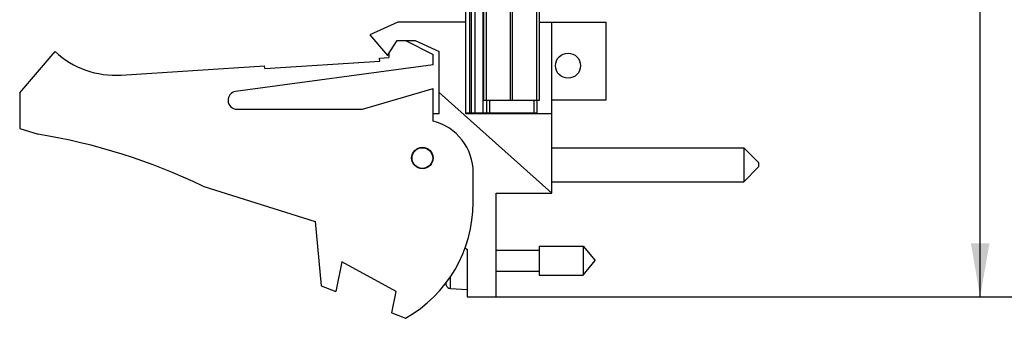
# Model space of a CAD drawing. Header units: inches. Extents: x 0.2 to 16.8, y 0.1 to 10.8.
# Tile 2 of 11: x 8 to 11.4, y 2.9 to 3.9. Entities that reach past the tile are written whole.
import ezdxf

# ---------------------------------------------------------------- set-up
doc = ezdxf.new("R2010")
doc.units = ezdxf.units.IN
doc.header["$LTSCALE"] = 0.935
doc.header["$MEASUREMENT"] = 0
doc.layers.get('0').update_dxf_attribs({"linetype": 'CONTINUOUS'})
doc.layers.add('DIMENSIONS', color=7, linetype='CONTINUOUS')
doc.styles.get("Standard").update_dxf_attribs({"font": 'txt', "width": 0.8})
doc.dimstyles.new('DIMSTYLE_1', dxfattribs={"dimtxt": 0.125, "dimasz": 0.18, "dimexe": 0.18, "dimexo": 0.0625, "dimgap": 0.09, "dimtad": 0, "dimtih": 1, "dimtoh": 1, "dimdec": 3, "dimzin": 4, "dimdsep": 46, "dimtxsty": 'STANDARD', "dimblk": '_FILLED', "dimblk1": '_FILLED', "dimblk2": '_FILLED', "dimcen": 0.09, "dimadec": 0, "dimazin": 0, "dimtp": 0.001, "dimtm": 0.001, "dimtfac": 1, "dimtdec": 3, "dimtofl": 0, "dimtmove": 0, "dimatfit": 3, "dimldrblk": '_FILLED', "dimfxl": 1, "dimtolj": 1, "dimtzin": 4, "dimarcsym": 0})

# ---------------------------------------------------------------- blocks, each defined once
blk = doc.blocks.new('_FILLED')
at = {"color": 0, "linetype": 'BYBLOCK'}
blk.add_solid([(0, 0), (-1, 0.174), (-1, -0.174)], dxfattribs=at)
blk = doc.blocks.new('*D0')
at = {"layer": 'DIMENSIONS', "color": 2, "linetype": 'CONTINUOUS'}
for p, q in [((9.7127, 8.0314), (11.4162, 8.0314)), ((11.2912, 8.0314), (11.2912, 5.8763)), ((11.2912, 2.9667), (11.2912, 5.6263)), ((9.6177, 2.9667), (11.4162, 2.9667))]:
    blk.add_line(p, q, dxfattribs=at)
at = {"layer": 'DIMENSIONS', "color": 2, "linetype": 'CONTINUOUS', "xscale": 0.18, "yscale": 0.18, "zscale": 0.18}
for p, rotation in [((11.2912, 8.0314), 90), ((11.2912, 2.9667), 270)]:
    blk.add_blockref('_FILLED', p, dxfattribs=dict(at, rotation=rotation))
at = {"layer": 'DIMENSIONS', "color": 2, "linetype": 'CONTINUOUS', "width": 0.8}
for s, p in [('5.065', (10.5787, 5.6888)), ('[', (11.2037, 5.6888)), ('128.64', (11.3037, 5.6888)), (']', (11.9037, 5.6888))]:
    blk.add_text(s, height=0.125, dxfattribs=at).set_placement(p)

msp = doc.modelspace()

# ---------------------------------------------------------------- linework, layer by layer
at = {"color": 7, "linetype": 'CONTINUOUS'}
for p, q in [((9.5502, 3.5857), (9.5502, 8.0314)), ((9.5622, 8.0314), (9.5622, 3.5884)), ((9.5682, 8.0314), (9.5682, 3.5884)), ((9.5802, 8.0314), (9.5802, 3.5884)), ((9.6094, 3.5884), (9.6094, 7.6814)), ((9.6112, 3.6314), (9.6112, 7.6314)), ((9.6201, 3.6314), (9.6201, 7.6314)), ((9.702, 3.6314), (9.702, 7.6314)), ((9.7083, 3.6314), (9.7083, 7.6314)), ((9.7902, 3.6314), (9.7902, 7.6314)), ((9.7992, 3.6314), (9.7992, 7.6314)), ((9.3202, 3.8957), (9.2252, 3.8527)), ((9.5502, 3.8957), (9.3202, 3.8957)), ((9.7992, 3.8957), (10.0252, 3.8957)), ((9.8412, 3.3167), (9.8412, 3.8957)), ((10.0252, 3.6327), (10.0252, 3.8957)), ((9.2252, 3.8527), (9.2852, 3.7827)), ((9.2852, 3.7827), (9.3183, 3.8327)), ((9.3183, 3.8327), (9.3783, 3.8327)), ((9.3462, 3.8327), (9.4402, 3.7857)), ((9.3783, 3.8327), (9.4602, 3.7957)), ((8.0402, 3.6557), (8.1602, 3.7957)), ((9.2582, 3.7736), (9.2902, 3.7757)), ((9.2589, 3.7636), (9.2582, 3.7736)), ((9.2902, 3.7902), (9.2902, 3.7757)), ((9.4402, 3.7507), (9.4402, 3.7857)), ((9.4602, 3.5857), (9.4602, 3.7957)), ((8.3837, 3.7163), (8.8691, 3.7481)), ((9.4402, 3.7507), (8.7712, 3.6604)), ((8.8697, 3.7381), (8.8691, 3.7481)), ((8.8697, 3.7381), (9.2589, 3.7636)), ((9.2002, 3.6007), (9.4402, 3.6707)), ((9.4402, 3.5607), (9.4402, 3.6707)), ((8.0402, 3.6557), (8.0402, 3.5357)), ((9.8412, 3.3167), (9.4602, 3.6573)), ((8.7752, 3.6007), (9.2002, 3.6007)), ((9.6112, 3.6314), (9.7992, 3.6314)), ((9.6202, 3.6314), (9.6202, 3.5884)), ((9.6302, 3.6314), (9.6302, 3.5884)), ((9.7802, 3.6314), (9.7802, 3.5884)), ((9.7902, 3.6314), (9.7902, 3.5884)), ((9.8412, 3.6327), (10.0252, 3.6327)), ((9.4602, 3.5857), (9.4402, 3.5857)), ((9.5502, 3.5884), (9.7902, 3.5884)), ((9.8412, 3.5857), (9.5502, 3.5857)), ((9.6552, 3.5884), (9.6552, 3.5857)), ((8.0402, 3.5357), (8.1022, 3.5162)), ((9.8412, 3.4705), (10.4912, 3.4705)), ((10.4912, 3.4705), (10.5412, 3.4205)), ((10.4912, 3.4705), (10.4912, 3.3555)), ((10.4912, 3.3555), (10.5412, 3.4055)), ((10.5412, 3.4205), (10.5412, 3.4055)), ((9.5752, 3.2857), (9.5752, 3.3864)), ((8.6601, 3.3404), (9.0402, 3.2207)), ((9.8412, 3.3555), (10.4912, 3.3555)), ((9.6532, 3.3167), (9.8412, 3.3167)), ((9.6532, 2.9667), (9.6532, 3.3167)), ((9.0402, 3.2207), (9.0602, 3.0037)), ((9.5474, 3.1332), (9.5552, 3.1267)), ((9.7989, 3.1379), (9.947, 3.1379)), ((9.7989, 3.1379), (9.7989, 3.0395)), ((9.947, 3.1379), (9.9882, 3.0887)), ((9.947, 3.1379), (9.947, 3.0395)), ((9.5552, 3.1267), (9.5552, 2.9667)), ((9.6532, 3.1237), (9.7989, 3.1237)), ((9.1302, 3.0845), (9.1102, 2.9845)), ((9.3141, 2.9845), (9.1302, 3.0845)), ((9.947, 3.0395), (9.9882, 3.0887)), ((9.498, 2.994), (9.498, 3.0344)), ((9.6532, 3.0536), (9.7989, 3.0536)), ((9.7989, 3.0395), (9.947, 3.0395)), ((9.0602, 3.0037), (9.1102, 2.9845)), ((9.4838, 3.0055), (9.4838, 3.0155)), ((9.2996, 2.9116), (9.3141, 2.9845)), ((9.498, 2.994), (9.5552, 2.9907)), ((9.5552, 2.9667), (9.6532, 2.9667)), ((9.2996, 2.9116), (9.3462, 2.8937))]:
    msp.add_line(p, q, dxfattribs=at)
for centre, radius in [((9.8962, 3.7481), 0.0425), ((9.4032, 3.4357), 0.0365), ((9.4032, 3.4357), 0.035)]:
    msp.add_circle(centre, radius, dxfattribs=at)
for centre, radius, start, end in [((8.3641, 4.0157), 0.3, 227.1666, 273.7467), ((8.7752, 3.6307), 0.03, 97.6845, 270), ((9.3952, 3.3864), 0.18, 0, 75.5225), ((7.7788, 1.5162), 2.026, 64.2145, 80.8167), ((9.1252, 3.2857), 0.45, 299.4136, 360), ((9.7855, 3.0887), 0.313, 193.9514, 195.4149), ((9.4989, 3.0097), 0.0157, 195.4149, 266.6961)]:
    msp.add_arc(centre, radius, start, end, dxfattribs=at)

# ---------------------------------------------------------------- dimensions: what is measured, and where the dimension line sits
at = {"layer": 'DIMENSIONS', "color": 2, "linetype": 'CONTINUOUS'}
dim = msp.add_linear_dim(base=(11.2912, 2.9667), p1=(9.7127, 8.0314), p2=(9.6177, 2.9667), angle=270, dimstyle='DIMSTYLE_1', dxfattribs=at)
dim.commit()
dim.dimension.update_dxf_attribs({"geometry": '*D0', "text_midpoint": (11.2912, 5.7513), "dimtype": 160})

doc.saveas('drawing.dxf')
